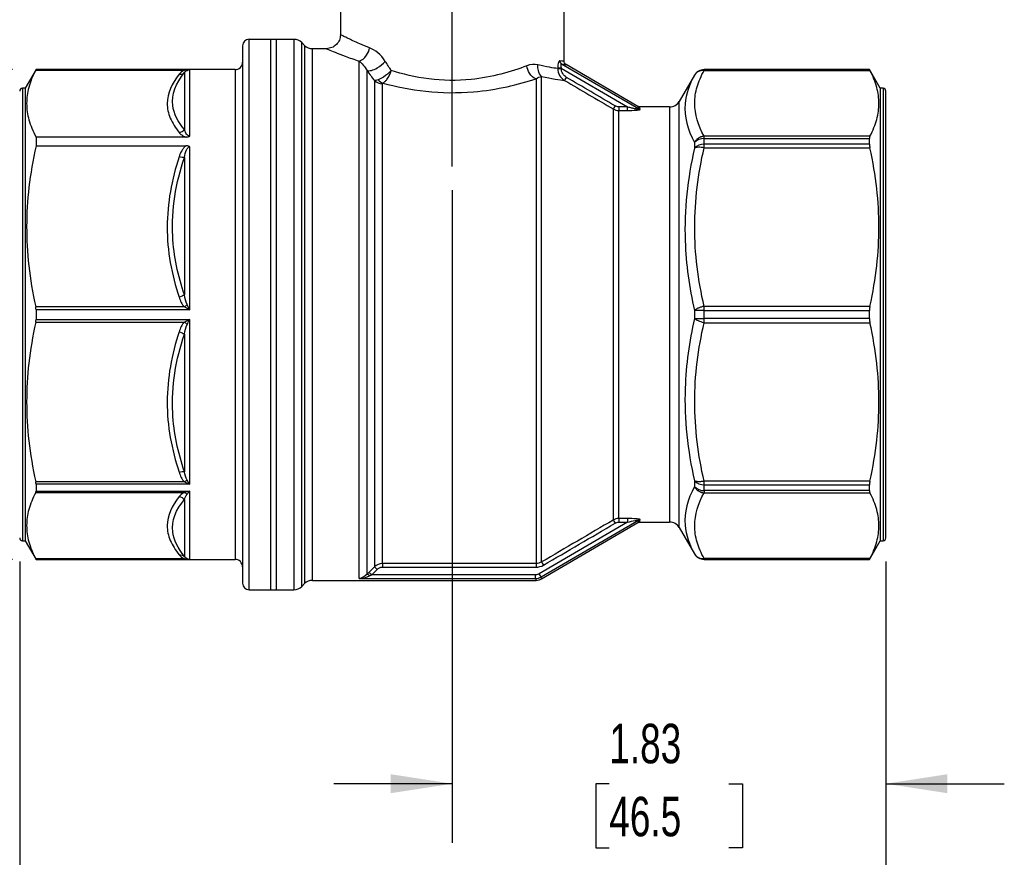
# Model space of a CAD drawing. Header units: inches. Extents: x 0.5 to 21.5, y 0.5 to 16.5.
# Tile 3 of 12: x 3.8 to 7.9, y 3.7 to 7.3. Entities that reach past the tile are written whole.
import ezdxf

# ---------------------------------------------------------------- set-up
doc = ezdxf.new("R2010")
doc.units = ezdxf.units.IN
doc.header["$LTSCALE"] = 2
doc.header["$MEASUREMENT"] = 0
doc.linetypes.add('SLD-Center', pattern=[0.75, 0.6, -0.05, 0.05, -0.05])
doc.linetypes.add('SLD-Solid', pattern=[0])
doc.layers.add('CENTER', color=40, linetype='SLD-Center')
doc.layers.add('DIMENSIONS', color=140, linetype='SLD-Solid', lineweight=25)
doc.styles.add('SLDTEXTSTYLE0', font='TXT', dxfattribs={"width": 0.7})
doc.dimstyles.new('SLDDIMSTYLE0', dxfattribs={"dimtxt": 0.169922, "dimasz": 0.26, "dimexe": 0, "dimexo": 0.0625, "dimgap": 0.04248, "dimtad": 0, "dimtih": 1, "dimtoh": 1, "dimrnd": 1e-09, "dimzin": 12, "dimdsep": 46, "dimtxsty": 'SLDTEXTSTYLE0', "dimsah": 1, "dimcen": 0.09, "dimadec": 0, "dimazin": 3, "dimtfac": 1, "dimtofl": 0, "dimtmove": 0, "dimatfit": 3, "dimfxl": 0, "dimfrac": 2, "dimtolj": 1, "dimtzin": 12, "dimarcsym": 0})
doc.dimstyles.new('SLDDIMSTYLE1', dxfattribs={"dimtxt": 0.169922, "dimasz": 0.26, "dimexe": 0, "dimexo": 0.0625, "dimgap": 0.04248, "dimtad": 0, "dimtih": 1, "dimtoh": 1, "dimrnd": 1e-09, "dimzin": 12, "dimdsep": 46, "dimtxsty": 'SLDTEXTSTYLE0', "dimsah": 1, "dimcen": 0.09, "dimadec": 0, "dimazin": 3, "dimtfac": 1, "dimtmove": 0, "dimatfit": 0, "dimfxl": 0, "dimfrac": 2, "dimtolj": 1, "dimtzin": 12, "dimarcsym": 0})

# ---------------------------------------------------------------- blocks, each defined once
blk = doc.blocks.new('_D')
at = {"layer": 'DIMENSIONS'}
for p, q in [((3.7272, 7.0548), (2.7135, 7.0548)), ((2.9635, 7.0548), (2.9635, 6.3294)), ((2.711, 6.0213), (2.6539, 6.0213)), ((2.6539, 6.0213), (2.6539, 5.7512)), ((3.2159, 6.0213), (3.273, 6.0213)), ((3.273, 6.0213), (3.273, 5.7512)), ((2.6539, 5.7512), (2.711, 5.7512)), ((3.273, 5.7512), (3.2159, 5.7512)), ((2.9635, 4.9878), (2.9635, 5.7132)), ((3.7272, 4.9878), (2.7135, 4.9878))]:
    blk.add_line(p, q, dxfattribs=at)
for points in [[(2.9635, 7.0548), (2.9235, 6.7948), (3.0035, 6.7948)], [(2.9635, 4.9878), (3.0035, 5.2478), (2.9235, 5.2478)]]:
    blk.add_solid(points, dxfattribs=at)
at = {"layer": 'DIMENSIONS', "char_height": 0.16667, "attachment_point": 1, "style": 'SLDTEXTSTYLE0'}
for s, insert in [('%%c', (2.5827, 6.2742)), ('2.07', (2.8393, 6.2742)), ('52.5', (2.711, 5.9661))]:
    blk.add_mtext(s, dxfattribs=dict(at, insert=insert))
blk = doc.blocks.new('_D_1')
at = {"layer": 'DIMENSIONS'}
for p, q in [((5.5849, 6.5462), (5.5849, 3.791)), ((7.4156, 4.9784), (7.4156, 3.791)), ((5.5849, 4.041), (5.0849, 4.041)), ((6.2478, 4.041), (6.1908, 4.041)), ((6.1908, 4.041), (6.1908, 3.771)), ((6.7528, 4.041), (6.8098, 4.041)), ((6.8098, 4.041), (6.8098, 3.771)), ((7.4156, 4.041), (7.9156, 4.041)), ((6.1908, 3.771), (6.2478, 3.771)), ((6.8098, 3.771), (6.7528, 3.771))]:
    blk.add_line(p, q, dxfattribs=at)
for points in [[(5.5849, 4.041), (5.3249, 4.081), (5.3249, 4.001)], [(7.4156, 4.041), (7.6756, 4.001), (7.6756, 4.081)]]:
    blk.add_solid(points, dxfattribs=at)
at = {"layer": 'DIMENSIONS', "char_height": 0.16667, "attachment_point": 1, "style": 'SLDTEXTSTYLE0'}
for s, insert in [('1.83', (6.2478, 4.2939)), ('46.5', (6.2478, 3.9858))]:
    blk.add_mtext(s, dxfattribs=dict(at, insert=insert))
blk = doc.blocks.new('_D_2')
at = {"layer": 'DIMENSIONS'}
for p, q in [((3.7582, 4.9784), (3.7582, 2.8461)), ((7.4156, 4.9784), (7.4156, 2.8461)), ((3.7582, 3.0961), (5.1042, 3.0961)), ((5.3344, 3.0961), (5.2774, 3.0961)), ((5.2774, 3.0961), (5.2774, 2.8261)), ((5.8394, 3.0961), (5.8964, 3.0961)), ((5.8964, 3.0961), (5.8964, 2.8261)), ((7.4156, 3.0961), (6.0696, 3.0961)), ((5.2774, 2.8261), (5.3344, 2.8261)), ((5.8964, 2.8261), (5.8394, 2.8261))]:
    blk.add_line(p, q, dxfattribs=at)
for points in [[(3.7582, 3.0961), (4.0182, 3.0561), (4.0182, 3.1361)], [(7.4156, 3.0961), (7.1556, 3.1361), (7.1556, 3.0561)]]:
    blk.add_solid(points, dxfattribs=at)
at = {"layer": 'DIMENSIONS', "char_height": 0.16667, "attachment_point": 1, "style": 'SLDTEXTSTYLE0'}
for s, insert in [('3.66', (5.3344, 3.349)), ('92.9', (5.3344, 3.0409))]:
    blk.add_mtext(s, dxfattribs=dict(at, insert=insert))

msp = doc.modelspace()

# ---------------------------------------------------------------- linework, layer by layer
for p, q in [((5.1125, 7.8422), (5.1125, 7.2023)), ((6.0574, 7.0902), (6.0574, 7.8422)), ((4.6991, 7.1552), (4.6991, 4.8874)), ((4.8408, 7.1827), (4.7267, 7.1827)), ((4.7267, 4.8599), (4.7267, 7.1827)), ((4.9158, 7.1827), (4.8172, 7.1827)), ((4.8172, 7.1827), (4.8172, 4.8599)), ((4.8408, 7.1827), (4.8408, 7.0943)), ((4.9158, 7.1827), (4.9158, 4.8599)), ((4.9609, 7.1572), (4.9492, 7.1689)), ((4.9492, 4.8737), (4.9492, 7.1689)), ((4.9609, 7.1572), (4.9609, 4.8854)), ((5.0535, 7.1433), (4.9943, 7.1433)), ((4.9943, 4.8993), (4.9943, 7.1433)), ((4.8408, 7.0943), (4.8408, 4.8599)), ((5.1913, 4.9073), (5.1913, 7.0908)), ((6.3704, 6.8892), (6.046, 7.0786)), ((6.3686, 6.8995), (6.0652, 7.0767)), ((3.8272, 7.0548), (3.7818, 6.976)), ((3.826, 7.0522), (4.4536, 7.0522)), ((4.6676, 7.0548), (3.8272, 7.0548)), ((3.8272, 7.0548), (3.8272, 7.0546)), ((3.8272, 7.0546), (4.4759, 7.0546)), ((4.4537, 7.0422), (4.4537, 6.8017)), ((4.4759, 6.7744), (4.4759, 7.0546)), ((4.6676, 7.0548), (4.6676, 4.9878)), ((5.2247, 4.9248), (5.2247, 7.0508)), ((5.962, 4.977), (5.962, 7.0263)), ((6.0301, 7.0611), (6.0301, 7.0596)), ((6.045, 7.0596), (6.045, 7.0611)), ((6.045, 7.0611), (6.3243, 6.8979)), ((6.6071, 7.0311), (6.5434, 6.9209)), ((6.6071, 7.0311), (6.6071, 7.031)), ((7.3466, 7.0548), (6.648, 7.0548)), ((6.648, 7.0546), (6.648, 7.0548)), ((6.648, 7.051), (6.648, 7.0546)), ((7.3466, 7.0546), (6.648, 7.0546)), ((6.648, 7.051), (7.3484, 7.051)), ((7.392, 6.976), (7.3466, 7.0548)), ((7.3466, 7.0546), (7.3466, 7.0548)), ((5.2561, 7.0083), (5.2561, 4.9567)), ((5.2895, 4.9706), (5.2895, 6.9956)), ((5.9384, 7.0156), (5.9384, 4.9706)), ((3.7818, 6.976), (3.77, 6.976)), ((3.77, 6.976), (3.77, 5.0666)), ((3.7818, 6.976), (3.7818, 5.0666)), ((7.4038, 6.976), (7.392, 6.976)), ((7.392, 6.976), (7.392, 5.0666)), ((7.4038, 6.976), (7.4038, 5.0666)), ((7.4156, 5.0784), (7.4156, 6.9642)), ((6.5434, 5.1217), (6.5434, 6.9209)), ((6.264, 6.8888), (6.264, 5.1538)), ((6.3243, 6.8979), (6.2876, 6.8979)), ((6.2876, 5.1601), (6.2876, 6.8825)), ((6.2876, 6.8825), (6.3243, 6.8825)), ((6.5025, 6.8973), (6.3766, 6.8973)), ((6.5025, 6.8973), (6.5025, 5.1453)), ((3.8272, 6.7705), (3.8272, 6.7332)), ((4.46, 6.7705), (3.8272, 6.7705)), ((6.6071, 6.7472), (6.6071, 6.7233)), ((6.648, 6.7642), (6.648, 6.7739)), ((7.3484, 6.7739), (6.648, 6.7739)), ((6.648, 6.7398), (6.648, 6.7642)), ((6.648, 6.7642), (7.3466, 6.7642)), ((6.648, 6.725), (6.648, 6.7398)), ((7.3466, 6.7398), (6.648, 6.7398)), ((7.3466, 6.7398), (7.3466, 6.7642)), ((3.8272, 6.7332), (4.46, 6.7332)), ((4.4759, 6.0417), (4.4759, 6.7291)), ((6.648, 6.725), (7.3484, 6.725)), ((4.4537, 6.6846), (4.4537, 6.1041)), ((4.4536, 6.0531), (3.826, 6.0531)), ((3.8272, 6.0417), (3.8272, 6.0009)), ((4.4759, 6.0417), (3.8272, 6.0417)), ((6.6071, 6.0382), (6.6071, 6.0044)), ((6.648, 6.0386), (6.648, 6.0558)), ((7.3484, 6.0558), (6.648, 6.0558)), ((6.648, 6.004), (6.648, 6.0386)), ((6.648, 6.0386), (7.3466, 6.0386)), ((7.3466, 6.004), (7.3466, 6.0386)), ((3.826, 5.9895), (4.4536, 5.9895)), ((3.8272, 6.0009), (4.4759, 6.0009)), ((4.4759, 5.3051), (4.4759, 6.0009)), ((7.3466, 6.004), (6.648, 6.004)), ((6.648, 5.9868), (6.648, 6.004)), ((6.648, 5.9868), (7.3484, 5.9868)), ((4.4537, 5.9385), (4.4537, 5.358)), ((4.4536, 5.3148), (3.826, 5.3148)), ((3.8272, 5.3051), (3.8272, 5.2763)), ((4.4759, 5.3051), (3.8272, 5.3051)), ((6.6071, 5.3193), (6.6071, 5.2954)), ((7.3484, 5.3176), (6.648, 5.3176)), ((6.648, 5.3028), (6.648, 5.3176)), ((6.648, 5.3028), (7.3466, 5.3028)), ((6.648, 5.2784), (6.648, 5.3028)), ((7.3466, 5.2784), (7.3466, 5.3028)), ((3.826, 5.2699), (4.4536, 5.2699)), ((3.8272, 5.2763), (4.4759, 5.2763)), ((4.4537, 5.2409), (4.4537, 5.0004)), ((4.4759, 4.988), (4.4759, 5.2763)), ((7.3466, 5.2784), (6.648, 5.2784)), ((6.648, 5.2784), (6.648, 5.2687)), ((6.648, 5.2687), (7.3484, 5.2687)), ((6.3243, 5.1601), (6.2876, 5.1601)), ((6.3243, 5.1447), (5.952, 4.9272)), ((5.9599, 4.9137), (6.3704, 5.1534)), ((5.9621, 4.9057), (6.3686, 5.1431)), ((6.2876, 5.1447), (6.3243, 5.1447)), ((6.3766, 5.1453), (6.5025, 5.1453)), ((6.5434, 5.1217), (6.6071, 5.0115)), ((3.77, 5.0666), (3.7818, 5.0666)), ((3.7818, 5.0666), (3.8272, 4.9878)), ((7.3466, 4.9878), (7.392, 5.0666)), ((7.392, 5.0666), (7.4038, 5.0666)), ((4.4536, 4.9904), (3.826, 4.9904)), ((6.6071, 5.0116), (6.6071, 5.0115)), ((7.3484, 4.9916), (6.648, 4.9916)), ((6.648, 4.988), (6.648, 4.9916)), ((3.8272, 4.988), (3.8272, 4.9878)), ((4.4759, 4.988), (3.8272, 4.988)), ((3.8272, 4.9878), (4.6676, 4.9878)), ((5.9384, 4.9706), (5.2895, 4.9706)), ((5.2895, 4.955), (5.9384, 4.955)), ((6.648, 4.988), (7.3466, 4.988)), ((6.648, 4.9878), (6.648, 4.988)), ((6.648, 4.9878), (7.3466, 4.9878)), ((7.3466, 4.9878), (7.3466, 4.988)), ((5.1913, 4.9073), (5.9362, 4.9073)), ((5.9362, 4.9229), (5.2447, 4.9229)), ((4.9492, 4.8737), (4.9609, 4.8854)), ((4.9943, 4.8993), (5.9384, 4.8993)), ((4.7267, 4.8599), (4.8408, 4.8599)), ((4.8172, 4.8599), (4.9158, 4.8599))]:
    msp.add_line(p, q)
at = {"flags": 128}
for points in [[(5.2561, 4.9567), (5.2435, 4.9439), (5.2336, 4.9339)], [(5.2447, 4.9229), (5.2574, 4.9356), (5.2673, 4.9457)]]:
    msp.add_lwpolyline(points, dxfattribs=at)
for centre, radius, start, end in [((4.7267, 7.1552), 0.0276, 90, 180), ((4.9158, 7.1355), 0.0472, 45, 90), ((4.9943, 7.1906), 0.0472, 225, 270), ((4.6676, 7.0863), 0.0315, 270, 0), ((6.648, 7.0075), 0.0472, 90, 150), ((6.648, 7.0074), 0.0472, 89.9985, 149.9946), ((3.77, 6.9642), 0.0118, 90, 180), ((7.4038, 6.9642), 0.0118, 0, 90), ((6.5025, 6.9445), 0.0472, 270, 330), ((6.6459, 6.7116), 0.0526, 87.6544, 137.4232), ((6.6457, 6.6863), 0.0535, 87.5324, 136.2063), ((6.6436, 4.3783), 1.6603, 89.8462, 91.2583), ((6.6436, 7.6643), 1.6603, 268.7417, 270.1538), ((6.6457, 5.3563), 0.0535, 223.7937, 272.4676), ((6.6459, 5.331), 0.0526, 222.5768, 272.3456), ((6.5025, 5.0981), 0.0472, 30, 90), ((3.77, 5.0784), 0.0118, 180, 270), ((7.4038, 5.0784), 0.0118, 270, 0), ((6.648, 5.0352), 0.0472, 210.0054, 270.0015), ((6.648, 5.0351), 0.0472, 210, 270), ((4.6676, 4.9563), 0.0315, 0, 90), ((4.7267, 4.8874), 0.0276, 180, 270), ((4.9158, 4.9071), 0.0472, 270, 315), ((4.9943, 4.852), 0.0472, 90, 135)]:
    msp.add_arc(centre, radius, start, end)
for points, knots in [([(5.1125, 7.2023), (5.1116, 7.1946), (5.1099, 7.1791), (5.0962, 7.1596), (5.0767, 7.1461), (5.0612, 7.1442), (5.0535, 7.1433)], [0, 0, 0, 0, 0.250385, 0.500126, 0.750051, 1, 1, 1, 1]), ([(5.2351, 7.1471), (5.2211, 7.1527), (5.195, 7.1633), (5.1657, 7.1764), (5.1466, 7.1856), (5.1344, 7.1915), (5.1262, 7.1955), (5.1164, 7.2003), (5.1099, 7.2037), (5.1125, 7.2023), (5.1125, 7.2023)], [0, 0, 0, 0, 0.189828, 0.356822, 0.501099, 0.5878, 0.673022, 0.756791, 0.999711, 1, 1, 1, 1]), ([(5.0535, 7.1433), (5.0535, 7.1433), (5.0505, 7.1446), (5.0609, 7.1401), (5.0869, 7.1294), (5.1304, 7.1119), (5.1709, 7.0979), (5.1913, 7.0908)], [0, 0, 0, 0, 0.000318, 0.247212, 0.496959, 0.746888, 1, 1, 1, 1]), ([(5.1913, 7.0908), (5.203, 7.0938), (5.2232, 7.1097), (5.2333, 7.1359), (5.2351, 7.1471)], [0, 0, 0, 0, 0.571429, 1, 1, 1, 1]), ([(5.2247, 7.0508), (5.2294, 7.0494), (5.2423, 7.05), (5.2721, 7.0627), (5.293, 7.0795), (5.3019, 7.0896)], [0, 0, 0, 0, 0.285714, 0.571429, 1, 1, 1, 1]), ([(5.8991, 7.0708), (5.8345, 7.0463), (5.6972, 7.0062), (5.4837, 7.0093), (5.3747, 7.0361), (5.3267, 7.0513)], [8.561888, 8.561888, 8.561888, 8.561888, 9.326877, 9.83687, 10.33779, 10.33779, 10.33779, 10.33779]), ([(5.9384, 7.0156), (5.9283, 7.0193), (5.9107, 7.0352), (5.9011, 7.0601), (5.8991, 7.0708)], [0, 0, 0, 0, 0.571429, 1, 1, 1, 1]), ([(5.962, 7.0263), (5.9556, 7.0323), (5.947, 7.0475), (5.9456, 7.0667), (5.9464, 7.0749)], [0, 0, 0, 0, 0.571429, 1, 1, 1, 1]), ([(6.0388, 7.0921), (6.0375, 7.0923), (6.0356, 7.0909), (6.0316, 7.0819), (6.0301, 7.0702), (6.0301, 7.0611)], [0, 0, 0, 0, 0.0344853, 0.051728, 0.1206987, 0.1206987, 0.1206987, 0.1206987]), ([(6.0388, 7.0921), (6.0387, 7.089), (6.0403, 7.0836), (6.0441, 7.0798), (6.046, 7.0786)], [0, 0, 0, 0, 0.571429, 1, 1, 1, 1]), ([(6.046, 7.0786), (6.0457, 7.0787), (6.0451, 7.0788), (6.0442, 7.0786), (6.0435, 7.0781), (6.043, 7.0773), (6.0426, 7.0761), (6.0423, 7.0742), (6.0425, 7.071), (6.0433, 7.0663), (6.0444, 7.0629), (6.045, 7.0611)], [0, 0, 0, 0, 0.081161, 0.157724, 0.230992, 0.302446, 0.373682, 0.446309, 0.601293, 0.784166, 1, 1, 1, 1]), ([(6.046, 7.0786), (6.0516, 7.078), (6.0628, 7.0769), (6.0644, 7.0768), (6.0652, 7.0767)], [0, 0, 0, 0, 0.499481, 1, 1, 1, 1]), ([(6.0651, 7.0766), (6.0639, 7.0773), (6.0617, 7.0789), (6.0592, 7.0822), (6.0576, 7.086), (6.0574, 7.0888), (6.0573, 7.0901)], [0, 0, 0, 0, 0.250048, 0.499995, 0.750009, 1, 1, 1, 1]), ([(3.826, 7.0522), (3.8126, 7.0271), (3.803, 7.0033), (3.7904, 6.9568), (3.7874, 6.9341), (3.7876, 6.8887), (3.7908, 6.8661), (3.8038, 6.8195), (3.8136, 6.7956), (3.8272, 6.7705)], [0, 0, 0, 0, 0.25, 0.25, 0.5, 0.5, 0.75, 0.75, 1, 1, 1, 1]), ([(4.4314, 7.0353), (4.3996, 6.9957), (4.3813, 6.954), (4.3808, 6.8916), (4.3854, 6.8708), (4.4028, 6.8297), (4.4155, 6.8094), (4.4314, 6.7896)], [0, 0, 0, 0, 0.5, 0.5, 0.75, 0.75, 1, 1, 1, 1]), ([(4.4537, 6.8017), (4.4264, 6.8345), (4.3845, 6.9145), (4.4174, 6.9971), (4.4537, 7.0422)], [0, 0, 0, 0, 0.707436, 1.650685, 1.650685, 1.650685, 1.650685]), ([(4.4648, 7.0518), (4.4683, 7.0535), (4.472, 7.0544), (4.4758, 7.0546), (4.4759, 7.0546), (4.4759, 7.0546)], [-0.08206188, -0.08206188, -0.08206188, -0.08206188, -0.00160652, -0.00160652, 0, 0, 0, 0]), ([(5.3267, 7.0513), (5.3266, 7.0512), (5.3265, 7.0511), (5.3179, 7.041), (5.3027, 7.0277), (5.2829, 7.0164), (5.2754, 7.0132), (5.2718, 7.0121)], [-0.00025301, -0.00025301, -0.00025301, -0.00025301, 0, 0, 0.02264497, 0.0301933, 0.03774162, 0.03774162, 0.03774162, 0.03774162]), ([(5.2915, 6.9979), (5.2945, 6.9994), (5.3005, 7.0037), (5.3146, 7.0191), (5.3231, 7.0373), (5.3266, 7.051), (5.3267, 7.0511), (5.3267, 7.0513)], [-0.00025301, -0.00025301, -0.00025301, -0.00025301, 0.00729532, 0.01484364, 0.03748861, 0.03748861, 0.03774162, 0.03774162, 0.03774162, 0.03774162]), ([(6.045, 7.0611), (6.0417, 7.0611), (6.0385, 7.0611), (6.0332, 7.0611), (6.0312, 7.0611), (6.0301, 7.0611)], [0, 0, 0, 0, 0.5, 0.5, 1, 1, 1, 1]), ([(6.0301, 7.0596), (6.0312, 7.0596), (6.0332, 7.0596), (6.0385, 7.0596), (6.0417, 7.0596), (6.045, 7.0596)], [0, 0, 0, 0, 0.5, 0.5, 1, 1, 1, 1]), ([(6.6071, 7.031), (6.5854, 6.9919), (6.5528, 6.8982), (6.5782, 6.8014), (6.6071, 6.7472)], [1.467113, 1.467113, 1.467113, 1.467113, 2.261498, 3.320679, 3.320679, 3.320679, 3.320679]), ([(6.648, 6.7739), (6.6228, 6.8194), (6.6085, 6.8659), (6.6082, 6.9357), (6.6117, 6.959), (6.6254, 7.0052), (6.6354, 7.0282), (6.648, 7.051)], [0, 0, 0, 0, 0.5, 0.5, 0.75, 0.75, 1, 1, 1, 1]), ([(7.3484, 6.7739), (7.3615, 6.7985), (7.3709, 6.822), (7.3833, 6.8678), (7.3863, 6.8901), (7.3863, 6.9348), (7.3833, 6.9571), (7.3709, 7.0029), (7.3615, 7.0264), (7.3484, 7.051)], [0, 0, 0, 0, 0.25, 0.25, 0.5, 0.5, 0.75, 0.75, 1, 1, 1, 1]), ([(5.2915, 6.9979), (5.3462, 6.9831), (5.4699, 6.9573), (5.7113, 6.9544), (5.8657, 6.9924), (5.9384, 7.0156)], [8.561888, 8.561888, 8.561888, 8.561888, 9.071881, 9.581874, 10.346863, 10.346863, 10.346863, 10.346863]), ([(6.2876, 6.8979), (6.2876, 6.8943), (6.2876, 6.8907), (6.2876, 6.8851), (6.2876, 6.8831), (6.2876, 6.8825)], [0, 0, 0, 0, 0.5, 0.5, 1, 1, 1, 1]), ([(6.3243, 6.8825), (6.3243, 6.8831), (6.3243, 6.8851), (6.3243, 6.8907), (6.3243, 6.8943), (6.3243, 6.8979)], [0, 0, 0, 0, 0.5, 0.5, 1, 1, 1, 1]), ([(6.3243, 6.8979), (6.3273, 6.8972), (6.3327, 6.8959), (6.3404, 6.8941), (6.3469, 6.8927), (6.3518, 6.8916), (6.3553, 6.8909), (6.3587, 6.8903), (6.3623, 6.8896), (6.366, 6.8891), (6.3686, 6.8888), (6.3703, 6.8888), (6.3703, 6.889), (6.3704, 6.8892)], [0, 0, 0, 0, 0.1736, 0.325301, 0.455169, 0.563306, 0.618707, 0.670152, 0.767095, 0.845793, 0.907967, 0.957104, 1, 1, 1, 1]), ([(6.3243, 6.8825), (6.337, 6.8825), (6.3532, 6.8829), (6.3725, 6.8848), (6.3784, 6.8861), (6.3783, 6.8871)], [0, 0, 0, 0, 0.0962555, 0.1203193, 0.1684471, 0.1684471, 0.1684471, 0.1684471]), ([(6.3766, 6.8973), (6.3752, 6.8974), (6.3724, 6.8976), (6.3699, 6.8988), (6.3686, 6.8994)], [0, 0, 0, 0, 0.4999995, 1, 1, 1, 1]), ([(4.4314, 6.7896), (4.4342, 6.7861), (4.4377, 6.7825), (4.4445, 6.7776), (4.447, 6.776), (4.4528, 6.773), (4.4562, 6.7716), (4.4601, 6.7705)], [0, 0, 0, 0, 0.5, 0.5, 0.75, 0.75, 1, 1, 1, 1]), ([(4.4759, 6.7744), (4.4723, 6.7744), (4.4657, 6.7781), (4.4585, 6.7884), (4.4552, 6.7967), (4.4537, 6.8017)], [-0.2980604, -0.2980604, -0.2980604, -0.2980604, -0.2433855, -0.1887106, -0.1066982, -0.1066982, -0.1066982, -0.1066982]), ([(4.4601, 6.7705), (4.4603, 6.7705), (4.4608, 6.7704), (4.4618, 6.7705), (4.4635, 6.7706), (4.4655, 6.7708), (4.4685, 6.7713), (4.4716, 6.7721), (4.4742, 6.7733), (4.4754, 6.7741), (4.4759, 6.7744)], [0, 0, 0, 0, 0.027852, 0.090473, 0.18577, 0.309676, 0.45659, 0.708776, 0.882878, 1, 1, 1, 1]), ([(6.648, 6.7739), (6.6466, 6.7737), (6.6438, 6.7734), (6.6396, 6.7725), (6.6356, 6.7713), (6.6317, 6.7698), (6.6279, 6.7679), (6.6243, 6.7658), (6.6208, 6.7634), (6.6176, 6.7607), (6.6145, 6.7577), (6.6118, 6.7544), (6.6092, 6.7509), (6.6078, 6.7484), (6.6071, 6.7472)], [0, 0, 0, 0, 0.08445, 0.167801, 0.250302, 0.332221, 0.413835, 0.495431, 0.577294, 0.659706, 0.742937, 0.827243, 0.912861, 1, 1, 1, 1]), ([(3.8272, 6.7332), (3.8136, 6.6724), (3.8038, 6.6148), (3.7908, 6.5024), (3.7876, 6.4476), (3.7874, 6.3381), (3.7904, 6.2834), (3.803, 6.1712), (3.8126, 6.1137), (3.826, 6.0531)], [0, 0, 0, 0, 0.25, 0.25, 0.5, 0.5, 0.75, 0.75, 1, 1, 1, 1]), ([(4.4601, 6.7332), (4.4561, 6.7305), (4.4528, 6.7271), (4.447, 6.7199), (4.4444, 6.7161), (4.4376, 6.7041), (4.4342, 6.6956), (4.4314, 6.687)], [0, 0, 0, 0, 0.25, 0.25, 0.5, 0.5, 1, 1, 1, 1]), ([(4.4537, 6.6846), (4.4558, 6.6957), (4.4592, 6.7095), (4.4673, 6.7247), (4.4723, 6.7291), (4.4759, 6.7291)], [-0.1913616, -0.1913616, -0.1913616, -0.1913616, -0.0820121, -0.0546748, 0, 0, 0, 0]), ([(4.4759, 6.7291), (4.4755, 6.7294), (4.4743, 6.7301), (4.472, 6.7313), (4.469, 6.7322), (4.4657, 6.7329), (4.463, 6.7331), (4.4612, 6.7333), (4.4603, 6.7332), (4.4601, 6.7332)], [0, 0, 0, 0, 0.111373, 0.266152, 0.478781, 0.684958, 0.848722, 0.956429, 1, 1, 1, 1]), ([(6.6071, 6.7233), (6.5782, 6.5954), (6.5528, 6.3647), (6.5854, 6.1347), (6.6071, 6.0382)], [1.467113, 1.467113, 1.467113, 1.467113, 2.526293, 3.320679, 3.320679, 3.320679, 3.320679]), ([(6.648, 6.0558), (6.6354, 6.1109), (6.6254, 6.1664), (6.6117, 6.2781), (6.6082, 6.3343), (6.6085, 6.5027), (6.6228, 6.615), (6.648, 6.725)], [0, 0, 0, 0, 0.25, 0.25, 0.5, 0.5, 1, 1, 1, 1]), ([(7.3484, 6.0558), (7.3615, 6.1154), (7.3709, 6.172), (7.3833, 6.2826), (7.3863, 6.3365), (7.3863, 6.4443), (7.3833, 6.4983), (7.3709, 6.6088), (7.3615, 6.6654), (7.3484, 6.725)], [0, 0, 0, 0, 0.25, 0.25, 0.5, 0.5, 0.75, 0.75, 1, 1, 1, 1]), ([(4.4314, 6.687), (4.3996, 6.5913), (4.3813, 6.491), (4.3808, 6.3403), (4.3854, 6.2901), (4.4028, 6.1908), (4.4155, 6.1417), (4.4314, 6.0939)], [0, 0, 0, 0, 0.5, 0.5, 0.75, 0.75, 1, 1, 1, 1]), ([(4.4537, 6.1041), (4.4264, 6.1843), (4.3845, 6.3794), (4.4174, 6.5771), (4.4537, 6.6846)], [0, 0, 0, 0, 0.707444, 1.650702, 1.650702, 1.650702, 1.650702]), ([(4.4759, 6.0417), (4.4759, 6.0418), (4.4758, 6.0419), (4.472, 6.0494), (4.4683, 6.0569), (4.4648, 6.0639)], [-0.00160954, -0.00160954, -0.00160954, -0.00160954, 0, 0, 0.08045236, 0.08045236, 0.08045236, 0.08045236]), ([(6.648, 6.0558), (6.647, 6.0556), (6.6449, 6.0552), (6.6407, 6.0542), (6.6335, 6.0522), (6.6259, 6.0494), (6.619, 6.0462), (6.6145, 6.0437), (6.6103, 6.041), (6.6082, 6.0391), (6.6071, 6.0382)], [0, 0, 0, 0, 0.062652, 0.125136, 0.2502, 0.49975, 0.61586, 0.749875, 0.866474, 1, 1, 1, 1]), ([(3.826, 5.9895), (3.8127, 5.9294), (3.8032, 5.8723), (3.7905, 5.7609), (3.7875, 5.7065), (3.7875, 5.5978), (3.7905, 5.5435), (3.8032, 5.4321), (3.8127, 5.375), (3.826, 5.3148)], [0, 0, 0, 0, 0.25, 0.25, 0.5, 0.5, 0.75, 0.75, 1, 1, 1, 1]), ([(4.4648, 5.9787), (4.4683, 5.9857), (4.472, 5.9932), (4.4758, 6.0007), (4.4759, 6.0008), (4.4759, 6.0009)], [-0.08206181, -0.08206181, -0.08206181, -0.08206181, -0.00159889, -0.00159889, 0, 0, 0, 0]), ([(6.6071, 6.0044), (6.5854, 5.9079), (6.5528, 5.6779), (6.5782, 5.4472), (6.6071, 5.3193)], [1.467113, 1.467113, 1.467113, 1.467113, 2.261498, 3.320679, 3.320679, 3.320679, 3.320679]), ([(4.4314, 5.9487), (4.3996, 5.8531), (4.3813, 5.7526), (4.3808, 5.6019), (4.3854, 5.5517), (4.4028, 5.4525), (4.4155, 5.4034), (4.4314, 5.3556)], [0, 0, 0, 0, 0.5, 0.5, 0.75, 0.75, 1, 1, 1, 1]), ([(6.648, 5.3176), (6.6228, 5.4276), (6.6085, 5.5399), (6.6082, 5.7083), (6.6117, 5.7645), (6.6254, 5.8762), (6.6354, 5.9317), (6.648, 5.9868)], [0, 0, 0, 0, 0.5, 0.5, 0.75, 0.75, 1, 1, 1, 1]), ([(7.3484, 5.3176), (7.3615, 5.3772), (7.3709, 5.4338), (7.3833, 5.5443), (7.3863, 5.5983), (7.3863, 5.7061), (7.3833, 5.76), (7.3709, 5.8706), (7.3615, 5.9272), (7.3484, 5.9868)], [0, 0, 0, 0, 0.25, 0.25, 0.5, 0.5, 0.75, 0.75, 1, 1, 1, 1]), ([(4.4537, 5.358), (4.4264, 5.4386), (4.3845, 5.634), (4.4174, 5.8315), (4.4537, 5.9385)], [0, 0, 0, 0, 0.707436, 1.650685, 1.650685, 1.650685, 1.650685]), ([(4.4759, 5.3051), (4.4759, 5.3052), (4.4758, 5.3053), (4.472, 5.3107), (4.4683, 5.3166), (4.4648, 5.3227)], [-0.00159889, -0.00159889, -0.00159889, -0.00159889, 0, 0, 0.08046292, 0.08046292, 0.08046292, 0.08046292]), ([(6.6071, 5.2954), (6.5782, 5.2412), (6.5528, 5.1444), (6.5854, 5.0507), (6.6071, 5.0116)], [1.467113, 1.467113, 1.467113, 1.467113, 2.526293, 3.320679, 3.320679, 3.320679, 3.320679]), ([(6.648, 5.3176), (6.6467, 5.3174), (6.644, 5.3169), (6.6398, 5.3163), (6.6351, 5.3158), (6.6298, 5.3154), (6.6243, 5.3155), (6.619, 5.3158), (6.6145, 5.3166), (6.6103, 5.3177), (6.6082, 5.3187), (6.6071, 5.3193)], [0, 0, 0, 0, 0.078991, 0.161303, 0.250082, 0.36617, 0.500054, 0.616411, 0.750027, 0.866426, 1, 1, 1, 1]), ([(6.6071, 5.2954), (6.6078, 5.2942), (6.6092, 5.2917), (6.6118, 5.2882), (6.6145, 5.2849), (6.6176, 5.2819), (6.6208, 5.2792), (6.6243, 5.2768), (6.6279, 5.2747), (6.6317, 5.2728), (6.6356, 5.2713), (6.6396, 5.2701), (6.6438, 5.2692), (6.6466, 5.2689), (6.648, 5.2687)], [0, 0, 0, 0, 0.087139, 0.172757, 0.257063, 0.340294, 0.422706, 0.504569, 0.586165, 0.667779, 0.749698, 0.832199, 0.91555, 1, 1, 1, 1]), ([(3.826, 5.2699), (3.8127, 5.245), (3.8032, 5.2213), (3.7905, 5.1752), (3.7875, 5.1527), (3.7875, 5.1076), (3.7905, 5.0851), (3.8032, 5.039), (3.8127, 5.0153), (3.826, 4.9904)], [0, 0, 0, 0, 0.25, 0.25, 0.5, 0.5, 0.75, 0.75, 1, 1, 1, 1]), ([(4.4314, 5.253), (4.3996, 5.2134), (4.3813, 5.1718), (4.3808, 5.1093), (4.3854, 5.0885), (4.4028, 5.0474), (4.4155, 5.0271), (4.4314, 5.0073)], [0, 0, 0, 0, 0.5, 0.5, 0.75, 0.75, 1, 1, 1, 1]), ([(4.4537, 5.0004), (4.4264, 5.0342), (4.3845, 5.1159), (4.4174, 5.1971), (4.4537, 5.2409)], [0, 0, 0, 0, 0.707444, 1.650702, 1.650702, 1.650702, 1.650702]), ([(4.4648, 5.2625), (4.4683, 5.2663), (4.472, 5.2709), (4.4758, 5.2761), (4.4759, 5.2762), (4.4759, 5.2763)], [-0.08206183, -0.08206183, -0.08206183, -0.08206183, -0.00160097, -0.00160097, 0, 0, 0, 0]), ([(6.648, 4.9916), (6.6354, 5.0144), (6.6254, 5.0374), (6.6117, 5.0836), (6.6082, 5.1069), (6.6085, 5.1767), (6.6228, 5.2232), (6.648, 5.2687)], [0, 0, 0, 0, 0.25, 0.25, 0.5, 0.5, 1, 1, 1, 1]), ([(7.3484, 4.9916), (7.3615, 5.0162), (7.3709, 5.0397), (7.3833, 5.0855), (7.3863, 5.1078), (7.3863, 5.1525), (7.3833, 5.1748), (7.3709, 5.2206), (7.3615, 5.2441), (7.3484, 5.2687)], [0, 0, 0, 0, 0.25, 0.25, 0.5, 0.5, 0.75, 0.75, 1, 1, 1, 1]), ([(6.2876, 5.1601), (6.2876, 5.1595), (6.2876, 5.1575), (6.2876, 5.1519), (6.2876, 5.1483), (6.2876, 5.1447)], [0, 0, 0, 0, 0.5, 0.5, 1, 1, 1, 1]), ([(6.3783, 5.1555), (6.3783, 5.156), (6.3753, 5.1575), (6.3562, 5.1597), (6.337, 5.1601), (6.3243, 5.1601)], [0, 0, 0, 0, 0.0240591, 0.0721773, 0.1684137, 0.1684137, 0.1684137, 0.1684137]), ([(6.3243, 5.1447), (6.3354, 5.1474), (6.352, 5.1513), (6.3682, 5.1541), (6.3706, 5.1538), (6.3704, 5.1534)], [0, 0, 0, 0, 0.0962364, 0.1443546, 0.1684137, 0.1684137, 0.1684137, 0.1684137]), ([(6.3686, 5.1432), (6.3699, 5.1438), (6.3724, 5.1451), (6.3752, 5.1453), (6.3766, 5.1454)], [0, 0, 0, 0, 0.499998, 1, 1, 1, 1]), ([(4.4759, 4.988), (4.4759, 4.988), (4.4758, 4.988), (4.472, 4.9882), (4.4683, 4.9891), (4.4648, 4.9908)], [-0.00160097, -0.00160097, -0.00160097, -0.00160097, 0, 0, 0.08046087, 0.08046087, 0.08046087, 0.08046087]), ([(5.2895, 4.9706), (5.2895, 4.97), (5.2895, 4.9681), (5.2895, 4.9624), (5.2895, 4.9587), (5.2895, 4.955)], [0, 0, 0, 0, 0.5, 0.5, 1, 1, 1, 1]), ([(5.2247, 4.9248), (5.2151, 4.9144), (5.2031, 4.9086), (5.1915, 4.9073), (5.1914, 4.9073), (5.1913, 4.9073)], [0.0299581, 0.0299581, 0.0299581, 0.0299581, 0.174965, 0.174965, 0.1756601, 0.1756601, 0.1756601, 0.1756601]), ([(5.1913, 4.9073), (5.1914, 4.9073), (5.1915, 4.9073), (5.207, 4.908), (5.223, 4.9115), (5.2359, 4.9183)], [0.0299581, 0.0299581, 0.0299581, 0.0299581, 0.0306532, 0.0306532, 0.1756601, 0.1756601, 0.1756601, 0.1756601]), ([(5.2359, 4.9183), (5.2331, 4.9208), (5.2282, 4.9243), (5.2254, 4.925), (5.2247, 4.9248)], [0, 0, 0, 0, 0.571429, 1, 1, 1, 1]), ([(5.9362, 4.9073), (5.9362, 4.9077), (5.9362, 4.9096), (5.9362, 4.9153), (5.9362, 4.9191), (5.9362, 4.9229)], [0, 0, 0, 0, 0.5, 0.5, 1, 1, 1, 1])]:
    msp.add_open_spline(points, degree=3, knots=knots)
for points in [[(5.3019, 7.0896), (5.283, 7.1188), (5.258, 7.1381), (5.2351, 7.1471)], [(5.1913, 7.0908), (5.2028, 7.0823), (5.2153, 7.0687), (5.2247, 7.0508)], [(5.3267, 7.0513), (5.3183, 7.0642), (5.3101, 7.077), (5.3019, 7.0896)], [(5.9464, 7.0749), (5.9319, 7.0785), (5.9156, 7.077), (5.8991, 7.0708)], [(6.0301, 7.0596), (6.0112, 7.0618), (5.9823, 7.066), (5.9464, 7.0749)], [(6.0573, 7.0901), (6.0573, 7.0901), (6.0511, 7.0908), (6.0388, 7.0921)], [(3.826, 7.0522), (3.8268, 7.0537), (3.8272, 7.0545), (3.8272, 7.0546)], [(4.4536, 7.0522), (4.4425, 7.0475), (4.4362, 7.0413), (4.4314, 7.0353)], [(4.4314, 7.0353), (4.4397, 7.0343), (4.448, 7.0369), (4.4537, 7.0422)], [(4.4759, 7.0546), (4.4684, 7.0545), (4.4609, 7.0537), (4.4536, 7.0522)], [(4.4648, 7.0518), (4.4614, 7.0507), (4.4575, 7.0508), (4.4536, 7.0522)], [(4.4537, 7.0422), (4.4561, 7.0458), (4.4592, 7.0493), (4.4648, 7.0518)], [(5.2247, 7.0508), (5.2351, 7.0368), (5.2455, 7.0226), (5.2561, 7.0083)], [(5.9384, 7.0156), (5.9466, 7.0215), (5.9548, 7.0251), (5.962, 7.0263)], [(5.962, 7.0263), (6.0043, 7.0163), (6.038, 7.0114), (6.0592, 7.0088)], [(6.0301, 7.0596), (6.0301, 7.0493), (6.0358, 7.0287), (6.0506, 7.014), (6.0592, 7.0088)], [(6.067, 7.0223), (6.0605, 7.0261), (6.0493, 7.0369), (6.045, 7.0521), (6.045, 7.0596)], [(6.648, 7.051), (6.6396, 7.0517), (6.6229, 7.0487), (6.611, 7.0377), (6.6071, 7.031)], [(7.3466, 7.0546), (7.3466, 7.0545), (7.3472, 7.0533), (7.3484, 7.051)], [(5.2718, 7.0121), (5.2643, 7.0096), (5.2591, 7.0085), (5.2561, 7.0083)], [(5.2561, 7.0083), (5.2649, 7.0003), (5.2772, 6.9956), (5.2895, 6.9956)], [(5.2718, 7.0121), (5.2776, 7.0053), (5.2846, 7.0003), (5.2915, 6.9979)], [(5.2895, 6.9956), (5.2895, 6.9964), (5.2901, 6.9973), (5.2915, 6.9979)], [(6.0592, 7.0088), (6.0594, 7.0093), (6.0614, 7.0126), (6.0651, 7.019), (6.067, 7.0223)], [(6.0592, 7.0088), (6.1275, 6.9689), (6.1958, 6.9289), (6.264, 6.8888)], [(6.2719, 6.9022), (6.2036, 6.9423), (6.1354, 6.9823), (6.067, 7.0223)], [(6.2719, 6.9022), (6.27, 6.899), (6.2663, 6.8927), (6.2643, 6.8893), (6.264, 6.8888)], [(6.2876, 6.8979), (6.2821, 6.8979), (6.2766, 6.8994), (6.2719, 6.9022)], [(6.264, 6.8888), (6.2711, 6.8847), (6.2794, 6.8825), (6.2876, 6.8825)], [(6.3686, 6.8994), (6.3686, 6.8994), (6.3692, 6.896), (6.3704, 6.8892)], [(6.3704, 6.8892), (6.3728, 6.8878), (6.3755, 6.8871), (6.3783, 6.8871)], [(6.3783, 6.8871), (6.3771, 6.8939), (6.3766, 6.8973), (6.3766, 6.8973)], [(4.4314, 6.7896), (4.4397, 6.7906), (4.448, 6.7951), (4.4537, 6.8017)], [(7.3484, 6.7739), (7.3472, 6.7716), (7.3466, 6.7683), (7.3466, 6.7642)], [(7.3466, 6.7398), (7.3466, 6.7354), (7.3472, 6.7304), (7.3484, 6.725)], [(6.648, 6.725), (6.6396, 6.7266), (6.6229, 6.7281), (6.611, 6.7255), (6.6071, 6.7233)], [(4.4537, 6.6846), (4.448, 6.6837), (4.4397, 6.6846), (4.4314, 6.687)], [(4.4537, 6.1041), (4.448, 6.1), (4.4397, 6.0962), (4.4314, 6.0939)], [(4.4314, 6.0939), (4.4362, 6.0792), (4.4425, 6.0644), (4.4536, 6.0531)], [(4.4648, 6.0639), (4.4592, 6.075), (4.4561, 6.0896), (4.4537, 6.1041)], [(3.8272, 6.0417), (3.8272, 6.0456), (3.8268, 6.0495), (3.826, 6.0531)], [(4.4648, 6.0639), (4.4614, 6.0601), (4.4575, 6.0563), (4.4536, 6.0531)], [(4.4536, 6.0531), (4.4609, 6.0494), (4.4684, 6.0455), (4.4759, 6.0417)], [(7.3484, 6.0558), (7.3472, 6.0504), (7.3466, 6.0446), (7.3466, 6.0386)], [(3.826, 5.9895), (3.8268, 5.9931), (3.8272, 5.997), (3.8272, 6.0009)], [(4.4536, 5.9895), (4.4425, 5.9782), (4.4362, 5.9634), (4.4314, 5.9487)], [(4.4759, 6.0009), (4.4684, 5.9971), (4.4609, 5.9932), (4.4536, 5.9895)], [(4.4648, 5.9787), (4.4614, 5.9825), (4.4575, 5.9863), (4.4536, 5.9895)], [(6.648, 5.9868), (6.6396, 5.9884), (6.6229, 5.9935), (6.611, 6.0008), (6.6071, 6.0044)], [(7.3466, 6.004), (7.3466, 5.998), (7.3472, 5.9922), (7.3484, 5.9868)], [(4.4314, 5.9487), (4.4397, 5.9464), (4.448, 5.9426), (4.4537, 5.9385)], [(4.4537, 5.9385), (4.4561, 5.953), (4.4592, 5.9676), (4.4648, 5.9787)], [(4.4314, 5.3556), (4.4397, 5.358), (4.448, 5.3589), (4.4537, 5.358)], [(4.4314, 5.3556), (4.4362, 5.341), (4.4425, 5.3262), (4.4536, 5.3148)], [(4.4536, 5.3148), (4.4575, 5.3181), (4.4614, 5.3208), (4.4648, 5.3227)], [(4.4648, 5.3227), (4.4592, 5.3324), (4.4561, 5.3452), (4.4537, 5.358)], [(3.8272, 5.3051), (3.8272, 5.3079), (3.8268, 5.3112), (3.826, 5.3148)], [(4.4536, 5.3148), (4.4609, 5.3112), (4.4684, 5.3079), (4.4759, 5.3051)], [(7.3484, 5.3176), (7.3472, 5.3122), (7.3466, 5.3072), (7.3466, 5.3028)], [(3.826, 5.2699), (3.8268, 5.2714), (3.8272, 5.2735), (3.8272, 5.2763)], [(4.4536, 5.2699), (4.4425, 5.2652), (4.4362, 5.2591), (4.4314, 5.253)], [(4.4314, 5.253), (4.4397, 5.252), (4.448, 5.2475), (4.4537, 5.2409)], [(4.4759, 5.2763), (4.4684, 5.2736), (4.4609, 5.2714), (4.4536, 5.2699)], [(4.4648, 5.2625), (4.4614, 5.266), (4.4575, 5.2685), (4.4536, 5.2699)], [(4.4537, 5.2409), (4.4561, 5.2486), (4.4592, 5.2564), (4.4648, 5.2625)], [(7.3466, 5.2784), (7.3466, 5.2743), (7.3472, 5.271), (7.3484, 5.2687)], [(6.2876, 5.1601), (6.2794, 5.1601), (6.2711, 5.1579), (6.264, 5.1538)], [(6.3243, 5.1601), (6.3243, 5.1595), (6.3243, 5.1556), (6.3243, 5.1483), (6.3243, 5.1447)], [(6.3783, 5.1555), (6.3755, 5.1555), (6.3728, 5.1548), (6.3704, 5.1534)], [(6.3766, 5.1454), (6.3766, 5.1454), (6.3771, 5.1488), (6.3783, 5.1555)], [(6.264, 5.1538), (6.1634, 5.0947), (6.0628, 5.0358), (5.962, 4.977)], [(5.9699, 4.9635), (6.0706, 5.0224), (6.1713, 5.0813), (6.2719, 5.1404)], [(6.264, 5.1538), (6.2643, 5.1533), (6.2663, 5.1499), (6.27, 5.1436), (6.2719, 5.1404)], [(6.2719, 5.1404), (6.2766, 5.1432), (6.2821, 5.1447), (6.2876, 5.1447)], [(6.3704, 5.1534), (6.3692, 5.1466), (6.3686, 5.1432), (6.3686, 5.1432)], [(3.8272, 4.988), (3.8272, 4.9881), (3.8268, 4.9889), (3.826, 4.9904)], [(4.4314, 5.0073), (4.4397, 5.0083), (4.448, 5.0057), (4.4537, 5.0004)], [(4.4314, 5.0073), (4.4362, 5.0013), (4.4425, 4.9951), (4.4536, 4.9904)], [(4.4536, 4.9904), (4.4575, 4.9918), (4.4614, 4.9919), (4.4648, 4.9908)], [(4.4536, 4.9904), (4.4609, 4.9889), (4.4684, 4.9881), (4.4759, 4.988)], [(4.4648, 4.9908), (4.4592, 4.9933), (4.4561, 4.9968), (4.4537, 5.0004)], [(6.6071, 5.0116), (6.611, 5.0049), (6.6229, 4.9939), (6.6396, 4.9909), (6.648, 4.9916)], [(7.3484, 4.9916), (7.3472, 4.9893), (7.3466, 4.9881), (7.3466, 4.988)], [(5.2895, 4.9706), (5.2772, 4.9706), (5.2648, 4.9654), (5.2561, 4.9567)], [(5.2561, 4.9567), (5.2564, 4.9564), (5.2591, 4.9538), (5.2645, 4.9484), (5.2673, 4.9457)], [(5.2673, 4.9457), (5.2731, 4.9515), (5.2813, 4.955), (5.2895, 4.955)], [(5.962, 4.977), (5.9549, 4.9728), (5.9466, 4.9706), (5.9384, 4.9706)], [(5.9384, 4.9706), (5.9384, 4.97), (5.9384, 4.9662), (5.9384, 4.9587), (5.9384, 4.955)], [(5.9384, 4.955), (5.9494, 4.955), (5.9604, 4.958), (5.9699, 4.9635)], [(5.962, 4.977), (5.9623, 4.9766), (5.9642, 4.9733), (5.968, 4.9668), (5.9699, 4.9635)], [(5.2336, 4.9339), (5.2306, 4.9309), (5.2276, 4.9278), (5.2247, 4.9248)], [(5.2336, 4.9339), (5.2339, 4.9336), (5.2365, 4.931), (5.242, 4.9256), (5.2447, 4.9229)], [(5.2359, 4.9183), (5.2388, 4.9198), (5.2417, 4.9214), (5.2447, 4.9229)], [(5.952, 4.9272), (5.9472, 4.9244), (5.9417, 4.9229), (5.9362, 4.9229)], [(5.9362, 4.9073), (5.9444, 4.9073), (5.9527, 4.9095), (5.9599, 4.9137)], [(5.9362, 4.9073), (5.9376, 4.9019), (5.9383, 4.8993), (5.9383, 4.8993)], [(5.9599, 4.9137), (5.9596, 4.9141), (5.9577, 4.9173), (5.9539, 4.9239), (5.952, 4.9272)], [(5.9621, 4.9057), (5.9621, 4.9057), (5.9614, 4.9084), (5.9599, 4.9137)], [(5.9383, 4.8993), (5.9425, 4.8995), (5.9508, 4.9001), (5.9583, 4.9038), (5.9621, 4.9057)]]:
    msp.add_open_spline(points, degree=3)
at = {"layer": 'CENTER'}
msp.add_line((5.5849, 6.6462), (5.5849, 8.3422), dxfattribs=at)

# ---------------------------------------------------------------- dimensions: what is measured, and where the dimension line sits
at = {"layer": 'DIMENSIONS'}
dim = msp.add_linear_dim(base=(2.9635, 4.9878), p1=(3.8272, 7.0548), p2=(3.8272, 4.9878), angle=90, text='%%c<>', dimstyle='SLDDIMSTYLE0', dxfattribs=at)
dim.commit()
dim.dimension.update_dxf_attribs({"geometry": '_D', "text_midpoint": (2.9635, 6.0213), "dimtype": 160})
for base, p1, p2, dimstyle, picture, middle in [((7.4156, 4.041), (5.5849, 6.6462), (7.4156, 5.0784), 'SLDDIMSTYLE1', '_D_1', (6.5003, 4.041)), ((3.7582, 3.0961), (7.4156, 5.0784), (3.7582, 5.0784), 'SLDDIMSTYLE0', '_D_2', (5.5869, 3.0961))]:
    dim = msp.add_linear_dim(base=base, p1=p1, p2=p2, dimstyle=dimstyle, dxfattribs=at)
    dim.commit()
    dim.dimension.update_dxf_attribs({"geometry": picture, "text_midpoint": middle, "dimtype": 160})

doc.saveas('drawing.dxf')
